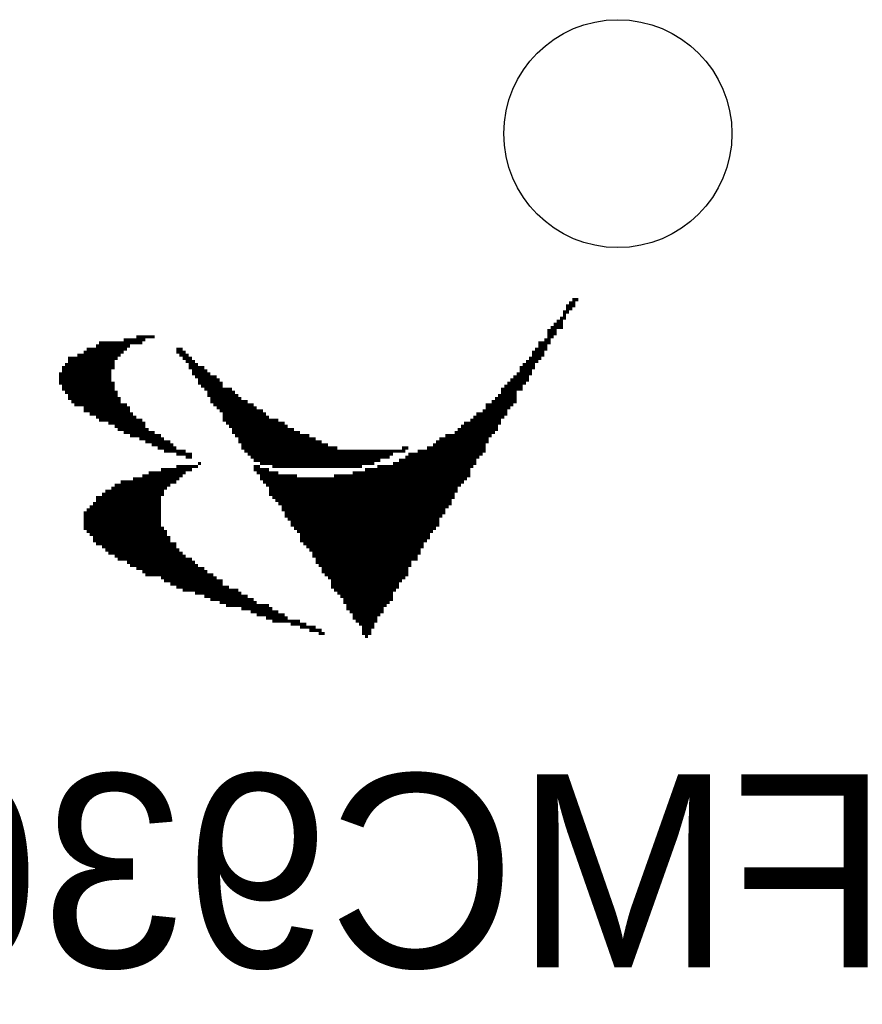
# Model space of a CAD drawing. Extents: x -225 to 585, y -158 to 406.
# Tile 23 of 47: x 40 to 51, y 16 to 29. Entities that reach past the tile are written whole.
import ezdxf

# ---------------------------------------------------------------- set-up
doc = ezdxf.new("R2010")
doc.units = 0
for name, color, linetype in [('BOARD_GEOMETRY_SILKSCREEN_B', 1, 'CONTINUOUS'), ('PACKAGE_GEOMETRY_SILKSCREEN_B', 4, 'CONTINUOUS'), ('PIN_B', 5, 'CONTINUOUS')]:
    doc.layers.add(name, color=color, linetype=linetype)

msp = doc.modelspace()

# ---------------------------------------------------------------- linework, layer by layer
at = {"layer": 'BOARD_GEOMETRY_SILKSCREEN_B', "const_width": 0.04064}
for points in [[(47.440596, 25.376886), (47.359316, 25.376886)], [(47.481236, 25.417526), (47.399956, 25.417526)], [(47.359316, 25.254966), (47.278036, 25.254966)], [(47.359316, 25.254966), (47.278036, 25.254966)], [(47.440596, 25.336246), (47.318676, 25.336246)], [(47.399956, 25.295606), (47.318676, 25.295606)], [(47.278036, 25.133046), (47.196756, 25.133046)], [(47.318676, 25.173686), (47.237396, 25.173686)], [(47.318676, 25.214326), (47.278036, 25.214326)], [(47.196756, 25.011126), (47.074836, 25.011126)], [(47.196756, 24.970486), (47.074836, 24.970486)], [(47.237396, 25.051766), (47.115476, 25.051766)], [(47.278036, 25.092406), (47.156116, 25.092406)], [(47.278036, 25.051766), (47.156116, 25.051766)], [(41.669716, 24.848566), (41.182036, 24.848566)], [(41.750996, 24.848566), (41.344596, 24.848566)], [(41.791636, 24.889206), (41.507156, 24.889206)], [(41.913556, 24.929846), (41.669716, 24.929846)], [(47.074836, 24.848566), (46.952916, 24.848566)], [(47.115476, 24.848566), (46.993556, 24.848566)], [(47.115476, 24.889206), (47.034196, 24.889206)], [(47.156116, 24.929846), (47.074836, 24.929846)], [(41.507156, 24.726646), (40.978836, 24.726646)], [(41.547796, 24.767286), (41.019476, 24.767286)], [(41.588436, 24.807926), (41.141396, 24.807926)], [(42.279316, 24.767286), (42.198036, 24.767286)], [(42.319956, 24.726646), (42.198036, 24.726646)], [(47.034196, 24.726646), (46.871636, 24.726646)], [(47.074836, 24.767286), (46.912276, 24.767286)], [(47.074836, 24.807926), (46.952916, 24.807926)], [(41.385236, 24.645366), (40.775636, 24.645366)], [(41.385236, 24.604726), (40.775636, 24.604726)], [(41.425876, 24.645366), (40.856916, 24.645366)], [(41.466516, 24.686006), (40.897556, 24.686006)], [(42.360596, 24.686006), (42.238676, 24.686006)], [(42.401236, 24.645366), (42.279316, 24.645366)], [(42.401236, 24.645366), (42.279316, 24.645366)], [(42.441876, 24.604726), (42.319956, 24.604726)], [(46.952916, 24.604726), (46.790356, 24.604726)], [(46.993556, 24.645366), (46.830996, 24.645366)], [(47.034196, 24.686006), (46.871636, 24.686006)], [(46.993556, 24.645366), (46.871636, 24.645366)], [(41.385236, 24.523446), (40.694356, 24.523446)], [(41.344596, 24.482806), (40.694356, 24.482806)], [(41.385236, 24.564086), (40.734996, 24.564086)], [(42.482516, 24.564086), (42.360596, 24.564086)], [(42.563796, 24.523446), (42.360596, 24.523446)], [(42.604436, 24.482806), (42.401236, 24.482806)], [(46.912276, 24.523446), (46.709076, 24.523446)], [(46.871636, 24.482806), (46.709076, 24.482806)], [(46.912276, 24.564086), (46.749716, 24.564086)], [(41.344596, 24.442166), (40.653716, 24.442166)], [(41.344596, 24.442166), (40.653716, 24.442166)], [(41.344596, 24.401526), (40.653716, 24.401526)], [(41.344596, 24.360886), (40.653716, 24.360886)], [(41.385236, 24.320246), (40.653716, 24.320246)], [(42.604436, 24.442166), (42.401236, 24.442166)], [(42.645076, 24.442166), (42.401236, 24.442166)], [(42.726356, 24.401526), (42.441876, 24.401526)], [(42.766996, 24.360886), (42.482516, 24.360886)], [(42.807636, 24.320246), (42.482516, 24.320246)], [(46.790356, 24.320246), (46.546516, 24.320246)], [(46.830996, 24.360886), (46.587156, 24.360886)], [(46.830996, 24.401526), (46.627796, 24.401526)], [(46.871636, 24.442166), (46.668436, 24.442166)], [(46.871636, 24.442166), (46.668436, 24.442166)], [(41.385236, 24.279606), (40.694356, 24.279606)], [(41.385236, 24.238966), (40.694356, 24.238966)], [(41.385236, 24.238966), (40.734996, 24.238966)], [(41.425876, 24.198326), (40.734996, 24.198326)], [(42.807636, 24.279606), (42.523156, 24.279606)], [(42.888916, 24.238966), (42.563796, 24.238966)], [(42.929556, 24.238966), (42.563796, 24.238966)], [(42.970196, 24.198326), (42.604436, 24.198326)], [(46.709076, 24.238966), (46.465236, 24.238966)], [(46.668436, 24.198326), (46.465236, 24.198326)], [(46.749716, 24.279606), (46.505876, 24.279606)], [(46.749716, 24.238966), (46.505876, 24.238966)], [(41.425876, 24.157686), (40.775636, 24.157686)], [(41.466516, 24.117046), (40.775636, 24.117046)], [(41.466516, 24.076406), (40.816276, 24.076406)], [(43.010836, 24.157686), (42.604436, 24.157686)], [(43.051476, 24.117046), (42.645076, 24.117046)], [(43.132756, 24.076406), (42.645076, 24.076406)], [(46.668436, 24.076406), (46.343316, 24.076406)], [(46.668436, 24.117046), (46.383956, 24.117046)], [(46.668436, 24.157686), (46.424596, 24.157686)], [(41.507156, 24.035766), (40.856916, 24.035766)], [(41.547796, 24.035766), (40.938196, 24.035766)], [(41.588436, 23.995126), (40.978836, 23.995126)], [(41.588436, 23.954486), (40.978836, 23.954486)], [(43.173396, 24.035766), (42.685716, 24.035766)], [(43.214036, 24.035766), (42.726356, 24.035766)], [(43.254676, 23.995126), (42.726356, 23.995126)], [(43.335956, 23.954486), (42.766996, 23.954486)], [(46.546516, 23.954486), (46.221396, 23.954486)], [(46.587156, 24.035766), (46.262036, 24.035766)], [(46.587156, 23.995126), (46.262036, 23.995126)], [(46.627796, 24.035766), (46.302676, 24.035766)], [(41.629076, 23.913846), (41.060116, 23.913846)], [(41.669716, 23.873206), (41.141396, 23.873206)], [(41.710356, 23.832566), (41.182036, 23.832566)], [(41.750996, 23.832566), (41.222676, 23.832566)], [(43.376596, 23.913846), (42.807636, 23.913846)], [(43.417236, 23.873206), (42.807636, 23.873206)], [(43.498516, 23.832566), (42.807636, 23.832566)], [(43.539156, 23.832566), (42.848276, 23.832566)], [(46.465236, 23.832566), (46.058836, 23.832566)], [(46.465236, 23.832566), (46.058836, 23.832566)], [(46.505876, 23.873206), (46.099476, 23.873206)], [(46.546516, 23.913846), (46.140116, 23.913846)], [(41.791636, 23.791926), (41.303956, 23.791926)], [(41.791636, 23.751286), (41.385236, 23.751286)], [(41.832276, 23.710646), (41.425876, 23.710646)], [(43.620436, 23.791926), (42.848276, 23.791926)], [(43.661076, 23.751286), (42.888916, 23.751286)], [(43.742356, 23.710646), (42.929556, 23.710646)], [(46.424596, 23.710646), (45.896276, 23.710646)], [(46.424596, 23.751286), (45.936916, 23.751286)], [(46.465236, 23.791926), (45.977556, 23.791926)], [(41.913556, 23.670006), (41.507156, 23.670006)], [(41.954196, 23.629366), (41.588436, 23.629366)], [(41.994836, 23.629366), (41.629076, 23.629366)], [(42.035476, 23.588726), (41.710356, 23.588726)], [(42.116756, 23.548086), (41.791636, 23.548086)], [(43.823636, 23.670006), (42.929556, 23.670006)], [(43.864276, 23.629366), (42.970196, 23.629366)], [(43.945556, 23.629366), (43.010836, 23.629366)], [(44.026836, 23.588726), (43.010836, 23.588726)], [(44.108116, 23.548086), (43.010836, 23.548086)], [(46.302676, 23.548086), (45.611796, 23.548086)], [(46.302676, 23.588726), (45.652436, 23.588726)], [(46.343316, 23.629366), (45.733716, 23.629366)], [(46.343316, 23.629366), (45.814996, 23.629366)], [(46.383956, 23.670006), (45.855636, 23.670006)], [(42.157396, 23.507446), (41.872916, 23.507446)], [(42.198036, 23.466806), (41.954196, 23.466806)], [(42.238676, 23.426166), (42.035476, 23.426166)], [(42.319956, 23.426166), (42.157396, 23.426166)], [(44.189396, 23.507446), (43.051476, 23.507446)], [(44.311316, 23.466806), (43.051476, 23.466806)], [(44.433236, 23.426166), (43.092116, 23.426166)], [(45.124116, 23.426166), (43.132756, 23.426166)], [(45.205396, 23.426166), (45.042836, 23.426166)], [(45.246036, 23.466806), (45.164756, 23.466806)], [(46.221396, 23.426166), (45.367956, 23.426166)], [(46.262036, 23.426166), (45.449236, 23.426166)], [(46.262036, 23.466806), (45.489876, 23.466806)], [(46.262036, 23.507446), (45.571156, 23.507446)], [(42.401236, 23.385526), (42.198036, 23.385526)], [(42.401236, 23.344886), (42.319956, 23.344886)], [(45.042836, 23.385526), (43.132756, 23.385526)], [(45.002196, 23.344886), (43.173396, 23.344886)], [(44.880276, 23.304246), (43.214036, 23.304246)], [(46.140116, 23.304246), (45.124116, 23.304246)], [(46.180756, 23.344886), (45.205396, 23.344886)], [(46.221396, 23.385526), (45.246036, 23.385526)], [(42.401236, 23.182326), (41.994836, 23.182326)], [(42.441876, 23.222966), (42.198036, 23.222966)], [(42.482516, 23.222966), (42.401236, 23.222966)], [(42.523156, 23.263606), (42.482516, 23.263606)], [(43.295316, 23.222966), (43.214036, 23.222966)], [(43.417236, 23.182326), (43.214036, 23.182326)], [(44.798996, 23.263606), (43.295316, 23.263606)], [(44.636436, 23.222966), (43.457876, 23.222966)], [(44.473876, 23.222966), (43.620436, 23.222966)], [(46.058836, 23.182326), (44.677076, 23.182326)], [(46.058836, 23.222966), (44.839636, 23.222966)], [(46.099476, 23.222966), (44.920916, 23.222966)], [(46.140116, 23.263606), (45.042836, 23.263606)], [(42.238676, 23.060406), (41.629076, 23.060406)], [(42.279316, 23.101046), (41.750996, 23.101046)], [(42.319956, 23.141686), (41.832276, 23.141686)], [(43.539156, 23.141686), (43.254676, 23.141686)], [(43.782996, 23.101046), (43.295316, 23.101046)], [(46.018196, 23.060406), (43.295316, 23.060406)], [(46.058836, 23.101046), (44.270676, 23.101046)], [(46.058836, 23.141686), (44.514516, 23.141686)], [(42.035476, 22.897846), (41.263316, 22.897846)], [(42.076116, 22.938486), (41.344596, 22.938486)], [(42.116756, 22.979126), (41.385236, 22.979126)], [(42.157396, 23.019766), (41.466516, 23.019766)], [(42.198036, 23.019766), (41.547796, 23.019766)], [(45.977556, 23.019766), (43.335956, 23.019766)], [(45.977556, 23.019766), (43.376596, 23.019766)], [(45.936916, 22.979126), (43.376596, 22.979126)], [(45.896276, 22.938486), (43.417236, 22.938486)], [(45.896276, 22.897846), (43.417236, 22.897846)], [(41.994836, 22.816566), (41.141396, 22.816566)], [(41.994836, 22.775926), (41.141396, 22.775926)], [(41.994836, 22.816566), (41.182036, 22.816566)], [(42.035476, 22.857206), (41.222676, 22.857206)], [(45.855636, 22.857206), (43.417236, 22.857206)], [(45.855636, 22.816566), (43.457876, 22.816566)], [(45.855636, 22.816566), (43.498516, 22.816566)], [(45.814996, 22.775926), (43.498516, 22.775926)], [(41.994836, 22.654006), (41.019476, 22.654006)], [(41.994836, 22.694646), (41.060116, 22.694646)], [(41.994836, 22.735286), (41.100756, 22.735286)], [(45.814996, 22.735286), (43.539156, 22.735286)], [(45.774356, 22.694646), (43.579796, 22.694646)], [(45.733716, 22.654006), (43.579796, 22.654006)], [(41.994836, 22.613366), (40.978836, 22.613366)], [(41.994836, 22.572726), (40.978836, 22.572726)], [(41.994836, 22.532086), (40.978836, 22.532086)], [(41.994836, 22.613366), (41.019476, 22.613366)], [(45.733716, 22.613366), (43.620436, 22.613366)], [(45.693076, 22.613366), (43.620436, 22.613366)], [(45.693076, 22.572726), (43.620436, 22.572726)], [(45.652436, 22.532086), (43.661076, 22.532086)], [(41.994836, 22.491446), (40.978836, 22.491446)], [(41.994836, 22.450806), (40.978836, 22.450806)], [(41.994836, 22.410166), (40.978836, 22.410166)], [(42.035476, 22.410166), (41.019476, 22.410166)], [(45.652436, 22.491446), (43.701716, 22.491446)], [(45.652436, 22.450806), (43.701716, 22.450806)], [(45.611796, 22.410166), (43.742356, 22.410166)], [(45.571156, 22.410166), (43.782996, 22.410166)], [(42.076116, 22.369526), (41.019476, 22.369526)], [(42.076116, 22.328886), (41.060116, 22.328886)], [(42.116756, 22.288246), (41.100756, 22.288246)], [(45.571156, 22.369526), (43.782996, 22.369526)], [(45.530516, 22.328886), (43.823636, 22.328886)], [(45.530516, 22.288246), (43.823636, 22.288246)], [(42.116756, 22.247606), (41.100756, 22.247606)], [(42.157396, 22.206966), (41.141396, 22.206966)], [(42.198036, 22.206966), (41.182036, 22.206966)], [(42.198036, 22.166326), (41.222676, 22.166326)], [(42.238676, 22.125686), (41.263316, 22.125686)], [(45.489876, 22.247606), (43.823636, 22.247606)], [(45.449236, 22.206966), (43.864276, 22.206966)], [(45.449236, 22.206966), (43.904916, 22.206966)], [(45.449236, 22.166326), (43.904916, 22.166326)], [(45.408596, 22.125686), (43.945556, 22.125686)], [(42.279316, 22.085046), (41.303956, 22.085046)], [(42.319956, 22.044406), (41.385236, 22.044406)], [(42.360596, 22.003766), (41.425876, 22.003766)], [(42.401236, 22.003766), (41.466516, 22.003766)], [(45.408596, 22.085046), (43.986196, 22.085046)], [(45.367956, 22.044406), (43.986196, 22.044406)], [(45.367956, 22.003766), (44.026836, 22.003766)], [(45.327316, 22.003766), (44.026836, 22.003766)], [(42.441876, 21.963126), (41.547796, 21.963126)], [(42.482516, 21.922486), (41.588436, 21.922486)], [(42.563796, 21.881846), (41.669716, 21.881846)], [(45.286676, 21.963126), (44.026836, 21.963126)], [(45.286676, 21.922486), (44.067476, 21.922486)], [(45.246036, 21.881846), (44.108116, 21.881846)], [(42.604436, 21.841206), (41.750996, 21.841206)], [(42.604436, 21.800566), (41.791636, 21.800566)], [(42.685716, 21.800566), (41.872916, 21.800566)], [(42.726356, 21.759926), (41.994836, 21.759926)], [(45.246036, 21.841206), (44.108116, 21.841206)], [(45.246036, 21.800566), (44.148756, 21.800566)], [(45.205396, 21.800566), (44.189396, 21.800566)], [(45.205396, 21.759926), (44.189396, 21.759926)], [(42.807636, 21.719286), (42.035476, 21.719286)], [(42.807636, 21.678646), (42.116756, 21.678646)], [(42.888916, 21.638006), (42.198036, 21.638006)], [(45.164756, 21.719286), (44.230036, 21.719286)], [(45.124116, 21.678646), (44.230036, 21.678646)], [(45.124116, 21.638006), (44.230036, 21.638006)], [(42.970196, 21.597366), (42.279316, 21.597366)], [(43.010836, 21.597366), (42.401236, 21.597366)], [(43.051476, 21.556726), (42.441876, 21.556726)], [(43.132756, 21.516086), (42.563796, 21.516086)], [(43.214036, 21.475446), (42.645076, 21.475446)], [(45.083476, 21.597366), (44.270676, 21.597366)], [(45.042836, 21.597366), (44.311316, 21.597366)], [(45.042836, 21.556726), (44.311316, 21.556726)], [(45.042836, 21.516086), (44.351956, 21.516086)], [(45.042836, 21.475446), (44.392596, 21.475446)], [(43.254676, 21.434806), (42.766996, 21.434806)], [(43.335956, 21.394166), (42.848276, 21.394166)], [(43.417236, 21.394166), (42.970196, 21.394166)], [(43.457876, 21.353526), (43.051476, 21.353526)], [(45.002196, 21.434806), (44.392596, 21.434806)], [(44.961556, 21.394166), (44.433236, 21.394166)], [(44.961556, 21.394166), (44.433236, 21.394166)], [(44.920916, 21.353526), (44.433236, 21.353526)], [(43.539156, 21.312886), (43.173396, 21.312886)], [(43.620436, 21.272246), (43.254676, 21.272246)], [(43.661076, 21.231606), (43.376596, 21.231606)], [(44.920916, 21.312886), (44.473876, 21.312886)], [(44.880276, 21.272246), (44.514516, 21.272246)], [(44.839636, 21.231606), (44.514516, 21.231606)], [(43.782996, 21.190966), (43.457876, 21.190966)], [(43.823636, 21.190966), (43.620436, 21.190966)], [(43.904916, 21.150326), (43.701716, 21.150326)], [(44.026836, 21.109686), (43.823636, 21.109686)], [(44.839636, 21.190966), (44.555156, 21.190966)], [(44.839636, 21.190966), (44.595796, 21.190966)], [(44.798996, 21.150326), (44.595796, 21.150326)], [(44.798996, 21.109686), (44.636436, 21.109686)], [(44.108116, 21.069046), (43.945556, 21.069046)], [(44.148756, 21.028406), (44.067476, 21.028406)], [(44.758356, 21.069046), (44.636436, 21.069046)], [(44.758356, 21.028406), (44.636436, 21.028406)], [(44.717716, 20.987766), (44.677076, 20.987766)]]:
    msp.add_lwpolyline(points, dxfattribs=at)
at = {"layer": 'PIN_B'}
msp.add_circle((48.000158, 27.599894), 1.4986, dxfattribs=at)

# ---------------------------------------------------------------- texts
at = {"layer": 'PACKAGE_GEOMETRY_SILKSCREEN_B', "text_generation_flag": 2}
msp.add_text('FMC9361_V1.0', height=2.54, dxfattribs=at).set_placement((51.562, 16.637))

doc.saveas('drawing.dxf')
